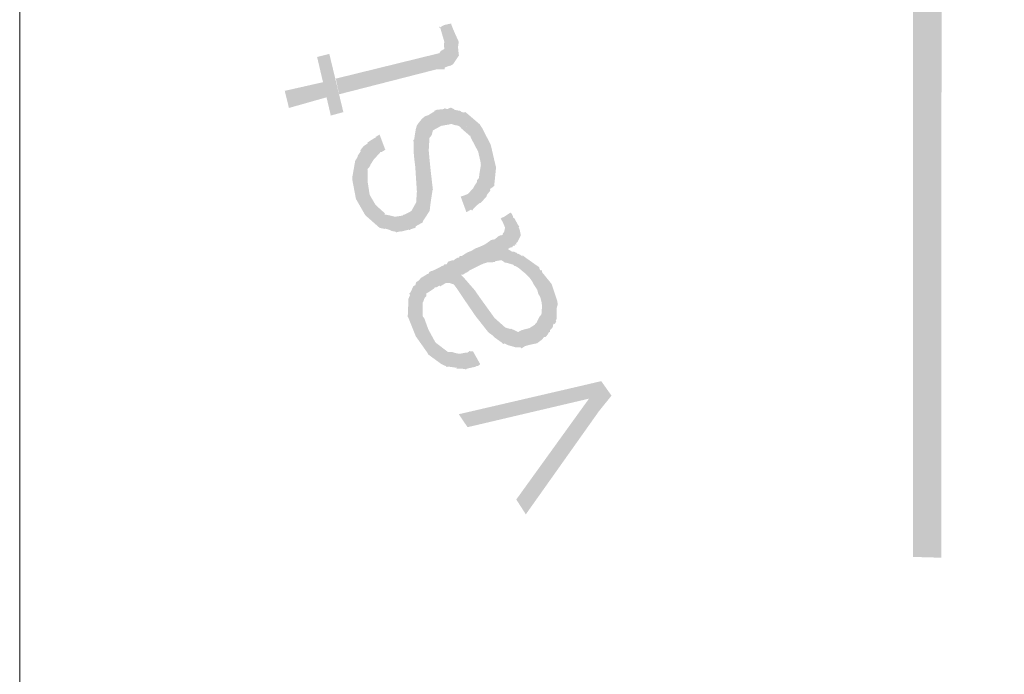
# Model space of a CAD drawing. Header units: metres. Extents: x 150874 to 151000, y 450392 to 450481.
# Tile 3 of 11: x 150955.59 to 150958.17, y 450399.06 to 450400.78. Entities that reach past the tile are written whole.
import ezdxf

# ---------------------------------------------------------------- set-up
doc = ezdxf.new("R2010")
doc.units = ezdxf.units.M
doc.header["$MEASUREMENT"] = 0
doc.layers.add('STEMPEL', color=7, linetype='Continuous', lineweight=0)

# ---------------------------------------------------------------- blocks, each defined once
blk = doc.blocks.new('241')
at = {"layer": 'STEMPEL', "linetype": 'Continuous', "lineweight": 13}
for color, points in [(3, [(-25.936, 2.9693), (-25.9853, 2.9707), (-25.986, 4.4147), (-26.1733, 4.416), (-26.5753, 5.0947), (-25.7807, 5.0947), (-25.686, 4.9327), (-25.048, 5.302), (-25.14, 5.464), (-24.7453, 6.1507), (-24.3513, 5.4707), (-24.448, 5.302), (-23.808, 4.9327), (-23.7167, 5.0947), (-22.9227, 5.096), (-23.322, 4.4147), (-23.51, 4.4147), (-23.51, 4.172), (-21.222, 4.172), (-21.2233, 4.122), (-23.5593, 4.122), (-23.5587, 4.464), (-23.3513, 4.464), (-23.01, 5.0453), (-23.688, 5.0453), (-23.7927, 4.8647), (-24.5173, 5.2833), (-24.4087, 5.4727), (-24.744, 6.0533), (-25.0833, 5.464), (-24.9793, 5.284), (-25.704, 4.8647), (-25.81, 5.0447), (-26.486, 5.0447), (-26.144, 4.464), (-25.9353, 4.4627)]), (7, [(-26.99, 3.7813), (-26.996, 3.8087), (-26.8253, 3.8507), (-26.8147, 3.8533), (-26.812, 3.8573), (-26.806, 3.8607), (-26.8067, 3.868), (-26.806, 3.8733), (-26.8133, 3.8987), (-26.806, 3.9027), (-26.794, 3.9053), (-26.7933, 3.902), (-26.788, 3.8893), (-26.7807, 3.8733), (-26.782, 3.864), (-26.7807, 3.8507), (-26.78, 3.85), (-26.7907, 3.834), (-26.7953, 3.8313), (-26.796, 3.8307), (-26.7973, 3.8313), (-26.8053, 3.828), (-26.8053, 3.8253), (-26.8207, 3.8247)]), (7, [(-26.99, 3.7813), (-26.996, 3.8087), (-26.8253, 3.8507), (-26.8147, 3.8533), (-26.812, 3.8573), (-26.806, 3.8607), (-26.8067, 3.868), (-26.806, 3.8733), (-26.8133, 3.8987), (-26.806, 3.9027), (-26.794, 3.9053), (-26.7933, 3.902), (-26.788, 3.8893), (-26.7807, 3.8733), (-26.782, 3.864), (-26.7807, 3.8507), (-26.78, 3.85), (-26.7907, 3.834), (-26.7953, 3.8313), (-26.796, 3.8307), (-26.7973, 3.8313), (-26.8053, 3.828), (-26.8053, 3.8253), (-26.8207, 3.8247)]), (7, [(-26.99, 3.7813), (-26.996, 3.8087), (-26.8253, 3.8507), (-26.8147, 3.8533), (-26.812, 3.8573), (-26.806, 3.8607), (-26.8067, 3.868), (-26.806, 3.8733), (-26.8133, 3.8987), (-26.806, 3.9027), (-26.794, 3.9053), (-26.7933, 3.902), (-26.788, 3.8893), (-26.7807, 3.8733), (-26.782, 3.864), (-26.7807, 3.8507), (-26.78, 3.85), (-26.7907, 3.834), (-26.7953, 3.8313), (-26.796, 3.8307), (-26.7973, 3.8313), (-26.8053, 3.828), (-26.8053, 3.8253), (-26.8207, 3.8247)]), (7, [(-26.806, 3.8733), (-26.8125, 3.8957), (-26.8133, 3.898), (-26.816, 3.8987), (-26.8153, 3.8987), (-26.814, 3.9), (-26.8133, 3.8987), (-26.8125, 3.8957), (-26.8093, 3.8873)]), (7, [(-26.806, 3.8733), (-26.8125, 3.8957), (-26.8133, 3.898), (-26.816, 3.8987), (-26.8153, 3.8987), (-26.814, 3.9), (-26.8133, 3.8987), (-26.8125, 3.8957), (-26.8093, 3.8873)]), (7, [(-26.806, 3.8733), (-26.8125, 3.8957), (-26.8133, 3.898), (-26.816, 3.8987), (-26.8153, 3.8987), (-26.814, 3.9), (-26.8133, 3.8987), (-26.8125, 3.8957), (-26.8093, 3.8873)]), (7, [(-26.89, 3.5393), (-26.892, 3.5407), (-26.9, 3.542), (-26.8987, 3.5427), (-26.9093, 3.546), (-26.91, 3.5453), (-26.9133, 3.546), (-26.9193, 3.5473), (-26.9413, 3.5667), (-26.9447, 3.57), (-26.9607, 3.598), (-26.9673, 3.6327), (-26.9673, 3.6347), (-26.962, 3.6647), (-26.9587, 3.67), (-26.9367, 3.6053), (-26.9267, 3.588), (-26.924, 3.5853), (-26.91, 3.5727), (-26.9107, 3.5707), (-26.9027, 3.5693), (-26.892, 3.5667), (-26.8793, 3.5687), (-26.8773, 3.5707), (-26.876, 3.57), (-26.8753, 3.5707), (-26.8673, 3.5747), (-26.8633, 3.5773), (-26.8567, 3.5893), (-26.8553, 3.5913), (-26.854, 3.6107), (-26.856, 3.6407), (-26.8567, 3.6527), (-26.8593, 3.6747), (-26.86, 3.7013), (-26.8587, 3.7027), (-26.856, 3.72), (-26.854, 3.7267), (-26.8513, 3.7307), (-26.8453, 3.738), (-26.84, 3.7427), (-26.834, 3.7447), (-26.8233, 3.7513), (-26.8233, 3.7527), (-26.822, 3.7527), (-26.82, 3.754), (-26.8073, 3.7553), (-26.8053, 3.7567), (-26.8007, 3.7553), (-26.7947, 3.758), (-26.7893, 3.7553), (-26.788, 3.754), (-26.7773, 3.752), (-26.7767, 3.7507), (-26.7605, 3.7078), (-26.76, 3.7073), (-26.7593, 3.7047), (-26.7605, 3.7078), (-26.776, 3.7213), (-26.7787, 3.7247), (-26.7833, 3.7267), (-26.7873, 3.7273), (-26.794, 3.7293), (-26.796, 3.7287), (-26.8113, 3.726), (-26.8127, 3.7253), (-26.826, 3.718), (-26.828, 3.71), (-26.832, 3.7047), (-26.8333, 3.6827), (-26.832, 3.6687), (-26.83, 3.6487), (-26.826, 3.614), (-26.8267, 3.6127), (-26.83, 3.5913), (-26.8313, 3.58), (-26.832, 3.5767), (-26.8367, 3.5693), (-26.8433, 3.5593), (-26.844, 3.5567), (-26.856, 3.55), (-26.8567, 3.5473), (-26.8653, 3.5447), (-26.866, 3.544), (-26.8667, 3.5433), (-26.8687, 3.544), (-26.882, 3.5407), (-26.8827, 3.5413)]), (7, [(-26.89, 3.5393), (-26.892, 3.5407), (-26.9, 3.542), (-26.8987, 3.5427), (-26.9093, 3.546), (-26.91, 3.5453), (-26.9133, 3.546), (-26.9193, 3.5473), (-26.9413, 3.5667), (-26.9447, 3.57), (-26.9607, 3.598), (-26.9673, 3.6327), (-26.9673, 3.6347), (-26.962, 3.6647), (-26.9587, 3.67), (-26.9367, 3.6053), (-26.9267, 3.588), (-26.924, 3.5853), (-26.91, 3.5727), (-26.9107, 3.5707), (-26.9027, 3.5693), (-26.892, 3.5667), (-26.8793, 3.5687), (-26.8773, 3.5707), (-26.876, 3.57), (-26.8753, 3.5707), (-26.8673, 3.5747), (-26.8633, 3.5773), (-26.8567, 3.5893), (-26.8553, 3.5913), (-26.854, 3.6107), (-26.856, 3.6407), (-26.8567, 3.6527), (-26.8593, 3.6747), (-26.86, 3.7013), (-26.8587, 3.7027), (-26.856, 3.72), (-26.854, 3.7267), (-26.8513, 3.7307), (-26.8453, 3.738), (-26.84, 3.7427), (-26.834, 3.7447), (-26.8233, 3.7513), (-26.8233, 3.7527), (-26.822, 3.7527), (-26.82, 3.754), (-26.8073, 3.7553), (-26.8053, 3.7567), (-26.8007, 3.7553), (-26.7947, 3.758), (-26.7893, 3.7553), (-26.788, 3.754), (-26.7773, 3.752), (-26.7767, 3.7507), (-26.7605, 3.7078), (-26.76, 3.7073), (-26.7593, 3.7047), (-26.7605, 3.7078), (-26.776, 3.7213), (-26.7787, 3.7247), (-26.7833, 3.7267), (-26.7873, 3.7273), (-26.794, 3.7293), (-26.796, 3.7287), (-26.8113, 3.726), (-26.8127, 3.7253), (-26.826, 3.718), (-26.828, 3.71), (-26.832, 3.7047), (-26.8333, 3.6827), (-26.832, 3.6687), (-26.83, 3.6487), (-26.826, 3.614), (-26.8267, 3.6127), (-26.83, 3.5913), (-26.8313, 3.58), (-26.832, 3.5767), (-26.8367, 3.5693), (-26.8433, 3.5593), (-26.844, 3.5567), (-26.856, 3.55), (-26.8567, 3.5473), (-26.8653, 3.5447), (-26.866, 3.544), (-26.8667, 3.5433), (-26.8687, 3.544), (-26.882, 3.5407), (-26.8827, 3.5413)]), (7, [(-26.89, 3.5393), (-26.892, 3.5407), (-26.9, 3.542), (-26.8987, 3.5427), (-26.9093, 3.546), (-26.91, 3.5453), (-26.9133, 3.546), (-26.9193, 3.5473), (-26.9413, 3.5667), (-26.9447, 3.57), (-26.9607, 3.598), (-26.9673, 3.6327), (-26.9673, 3.6347), (-26.962, 3.6647), (-26.9587, 3.67), (-26.9367, 3.6053), (-26.9267, 3.588), (-26.924, 3.5853), (-26.91, 3.5727), (-26.9107, 3.5707), (-26.9027, 3.5693), (-26.892, 3.5667), (-26.8793, 3.5687), (-26.8773, 3.5707), (-26.876, 3.57), (-26.8753, 3.5707), (-26.8673, 3.5747), (-26.8633, 3.5773), (-26.8567, 3.5893), (-26.8553, 3.5913), (-26.854, 3.6107), (-26.856, 3.6407), (-26.8567, 3.6527), (-26.8593, 3.6747), (-26.86, 3.7013), (-26.8587, 3.7027), (-26.856, 3.72), (-26.854, 3.7267), (-26.8513, 3.7307), (-26.8453, 3.738), (-26.84, 3.7427), (-26.834, 3.7447), (-26.8233, 3.7513), (-26.8233, 3.7527), (-26.822, 3.7527), (-26.82, 3.754), (-26.8073, 3.7553), (-26.8053, 3.7567), (-26.8007, 3.7553), (-26.7947, 3.758), (-26.7893, 3.7553), (-26.788, 3.754), (-26.7773, 3.752), (-26.7767, 3.7507), (-26.7605, 3.7078), (-26.76, 3.7073), (-26.7593, 3.7047), (-26.7605, 3.7078), (-26.776, 3.7213), (-26.7787, 3.7247), (-26.7833, 3.7267), (-26.7873, 3.7273), (-26.794, 3.7293), (-26.796, 3.7287), (-26.8113, 3.726), (-26.8127, 3.7253), (-26.826, 3.718), (-26.828, 3.71), (-26.832, 3.7047), (-26.8333, 3.6827), (-26.832, 3.6687), (-26.83, 3.6487), (-26.826, 3.614), (-26.8267, 3.6127), (-26.83, 3.5913), (-26.8313, 3.58), (-26.832, 3.5767), (-26.8367, 3.5693), (-26.8433, 3.5593), (-26.844, 3.5567), (-26.856, 3.55), (-26.8567, 3.5473), (-26.8653, 3.5447), (-26.866, 3.544), (-26.8667, 3.5433), (-26.8687, 3.544), (-26.882, 3.5407), (-26.8827, 3.5413)]), (7, [(-26.7673, 3.5747), (-26.7773, 3.602), (-26.7693, 3.6047), (-26.768, 3.6053), (-26.7647, 3.6067), (-26.7553, 3.6167), (-26.7533, 3.6207), (-26.7507, 3.6247), (-26.7493, 3.626), (-26.7487, 3.6307), (-26.7453, 3.6347), (-26.7447, 3.6407), (-26.742, 3.6573), (-26.7427, 3.6633), (-26.7467, 3.6807), (-26.772, 3.7493), (-26.7687, 3.75), (-26.7673, 3.7487), (-26.744, 3.7287), (-26.7393, 3.7213), (-26.7247, 3.6927), (-26.716, 3.6553), (-26.7153, 3.654), (-26.7187, 3.6207), (-26.722, 3.618), (-26.726, 3.6153), (-26.7253, 3.6127), (-26.7307, 3.606), (-26.7327, 3.6013), (-26.736, 3.598), (-26.7387, 3.5947), (-26.742, 3.5913), (-26.7453, 3.59), (-26.7547, 3.5813), (-26.7573, 3.5773), (-26.7593, 3.5793)]), (7, [(-26.7673, 3.5747), (-26.7773, 3.602), (-26.7693, 3.6047), (-26.768, 3.6053), (-26.7647, 3.6067), (-26.7553, 3.6167), (-26.7533, 3.6207), (-26.7507, 3.6247), (-26.7493, 3.626), (-26.7487, 3.6307), (-26.7453, 3.6347), (-26.7447, 3.6407), (-26.742, 3.6573), (-26.7427, 3.6633), (-26.7467, 3.6807), (-26.772, 3.7493), (-26.7687, 3.75), (-26.7673, 3.7487), (-26.744, 3.7287), (-26.7393, 3.7213), (-26.7247, 3.6927), (-26.716, 3.6553), (-26.7153, 3.654), (-26.7187, 3.6207), (-26.722, 3.618), (-26.726, 3.6153), (-26.7253, 3.6127), (-26.7307, 3.606), (-26.7327, 3.6013), (-26.736, 3.598), (-26.7387, 3.5947), (-26.742, 3.5913), (-26.7453, 3.59), (-26.7547, 3.5813), (-26.7573, 3.5773), (-26.7593, 3.5793)]), (7, [(-26.7673, 3.5747), (-26.7773, 3.602), (-26.7693, 3.6047), (-26.768, 3.6053), (-26.7647, 3.6067), (-26.7553, 3.6167), (-26.7533, 3.6207), (-26.7507, 3.6247), (-26.7493, 3.626), (-26.7487, 3.6307), (-26.7453, 3.6347), (-26.7447, 3.6407), (-26.742, 3.6573), (-26.7427, 3.6633), (-26.7467, 3.6807), (-26.772, 3.7493), (-26.7687, 3.75), (-26.7673, 3.7487), (-26.744, 3.7287), (-26.7393, 3.7213), (-26.7247, 3.6927), (-26.716, 3.6553), (-26.7153, 3.654), (-26.7187, 3.6207), (-26.722, 3.618), (-26.726, 3.6153), (-26.7253, 3.6127), (-26.7307, 3.606), (-26.7327, 3.6013), (-26.736, 3.598), (-26.7387, 3.5947), (-26.742, 3.5913), (-26.7453, 3.59), (-26.7547, 3.5813), (-26.7573, 3.5773), (-26.7593, 3.5793)]), (7, [(-26.94, 3.6267), (-26.958, 3.6713), (-26.9573, 3.674), (-26.952, 3.682), (-26.9533, 3.6827), (-26.9487, 3.6887), (-26.9467, 3.6907), (-26.94, 3.6953), (-26.9407, 3.6967), (-26.928, 3.7047), (-26.9267, 3.7047), (-26.926, 3.7067), (-26.9193, 3.7107), (-26.9093, 3.684), (-26.916, 3.68), (-26.918, 3.68), (-26.9193, 3.678), (-26.92, 3.6773), (-26.9293, 3.6673), (-26.9353, 3.658), (-26.936, 3.6553), (-26.9407, 3.65), (-26.94, 3.6487), (-26.94, 3.6293)]), (7, [(-26.94, 3.6267), (-26.958, 3.6713), (-26.9573, 3.674), (-26.952, 3.682), (-26.9533, 3.6827), (-26.9487, 3.6887), (-26.9467, 3.6907), (-26.94, 3.6953), (-26.9407, 3.6967), (-26.928, 3.7047), (-26.9267, 3.7047), (-26.926, 3.7067), (-26.9193, 3.7107), (-26.9093, 3.684), (-26.916, 3.68), (-26.918, 3.68), (-26.9193, 3.678), (-26.92, 3.6773), (-26.9293, 3.6673), (-26.9353, 3.658), (-26.936, 3.6553), (-26.9407, 3.65), (-26.94, 3.6487), (-26.94, 3.6293)]), (7, [(-26.94, 3.6267), (-26.958, 3.6713), (-26.9573, 3.674), (-26.952, 3.682), (-26.9533, 3.6827), (-26.9487, 3.6887), (-26.9467, 3.6907), (-26.94, 3.6953), (-26.9407, 3.6967), (-26.928, 3.7047), (-26.9267, 3.7047), (-26.926, 3.7067), (-26.9193, 3.7107), (-26.9093, 3.684), (-26.916, 3.68), (-26.918, 3.68), (-26.9193, 3.678), (-26.92, 3.6773), (-26.9293, 3.6673), (-26.9353, 3.658), (-26.936, 3.6553), (-26.9407, 3.65), (-26.94, 3.6487), (-26.94, 3.6293)]), (7, [(-26.694, 3.5093), (-26.708, 3.534), (-26.704, 3.5347), (-26.704, 3.5367), (-26.7013, 3.54), (-26.7, 3.546), (-26.7, 3.5487), (-26.704, 3.558), (-26.7073, 3.5633), (-26.706, 3.5647), (-26.7027, 3.566), (-26.7013, 3.5667), (-26.6933, 3.572), (-26.6893, 3.574), (-26.686, 3.568), (-26.6853, 3.5647), (-26.6833, 3.564), (-26.676, 3.5507), (-26.6747, 3.5507), (-26.676, 3.548), (-26.6753, 3.5473), (-26.674, 3.544), (-26.672, 3.534), (-26.678, 3.522), (-26.6807, 3.5207), (-26.6793, 3.5187), (-26.682, 3.518), (-26.6827, 3.518), (-26.6827, 3.5153), (-26.6847, 3.516), (-26.6873, 3.5133), (-26.6907, 3.5127), (-26.694, 3.5107)]), (7, [(-26.694, 3.5093), (-26.708, 3.534), (-26.704, 3.5347), (-26.704, 3.5367), (-26.7013, 3.54), (-26.7, 3.546), (-26.7, 3.5487), (-26.704, 3.558), (-26.7073, 3.5633), (-26.706, 3.5647), (-26.7027, 3.566), (-26.7013, 3.5667), (-26.6933, 3.572), (-26.6893, 3.574), (-26.686, 3.568), (-26.6853, 3.5647), (-26.6833, 3.564), (-26.676, 3.5507), (-26.6747, 3.5507), (-26.676, 3.548), (-26.6753, 3.5473), (-26.674, 3.544), (-26.672, 3.534), (-26.678, 3.522), (-26.6807, 3.5207), (-26.6793, 3.5187), (-26.682, 3.518), (-26.6827, 3.518), (-26.6827, 3.5153), (-26.6847, 3.516), (-26.6873, 3.5133), (-26.6907, 3.5127), (-26.694, 3.5107)]), (7, [(-26.694, 3.5093), (-26.708, 3.534), (-26.704, 3.5347), (-26.704, 3.5367), (-26.7013, 3.54), (-26.7, 3.546), (-26.7, 3.5487), (-26.704, 3.558), (-26.7073, 3.5633), (-26.706, 3.5647), (-26.7027, 3.566), (-26.7013, 3.5667), (-26.6933, 3.572), (-26.6893, 3.574), (-26.686, 3.568), (-26.6853, 3.5647), (-26.6833, 3.564), (-26.676, 3.5507), (-26.6747, 3.5507), (-26.676, 3.548), (-26.6753, 3.5473), (-26.674, 3.544), (-26.672, 3.534), (-26.678, 3.522), (-26.6807, 3.5207), (-26.6793, 3.5187), (-26.682, 3.518), (-26.6827, 3.518), (-26.6827, 3.5153), (-26.6847, 3.516), (-26.6873, 3.5133), (-26.6907, 3.5127), (-26.694, 3.5107)]), (7, [(-26.6433, 3.4387), (-26.6493, 3.448), (-26.652, 3.4533), (-26.6573, 3.4607), (-26.6633, 3.4667), (-26.67, 3.472), (-26.6753, 3.4767), (-26.682, 3.4807), (-26.6833, 3.4807), (-26.6853, 3.4827), (-26.6967, 3.486), (-26.6993, 3.486), (-26.706, 3.4907), (-26.7173, 3.4887), (-26.7173, 3.4873), (-26.7307, 3.4867), (-26.7373, 3.4847), (-26.746, 3.4807), (-26.7513, 3.478), (-26.762, 3.4727), (-26.764, 3.4707), (-26.7673, 3.4687), (-26.768, 3.4687), (-26.7733, 3.4653), (-26.7773, 3.4653), (-26.7887, 3.4907), (-26.7867, 3.4927), (-26.7833, 3.4947), (-26.78, 3.4953), (-26.7787, 3.498), (-26.7753, 3.498), (-26.766, 3.504), (-26.7593, 3.5067), (-26.758, 3.5073), (-26.7513, 3.5113), (-26.744, 3.514), (-26.734, 3.5187), (-26.7333, 3.5193), (-26.724, 3.526), (-26.7173, 3.5273), (-26.7167, 3.528), (-26.712, 3.532), (-26.708, 3.534), (-26.694, 3.5093), (-26.69, 3.5073), (-26.6873, 3.5053), (-26.6833, 3.5053), (-26.678, 3.5027), (-26.6787, 3.5013), (-26.6773, 3.502), (-26.674, 3.5007)]), (7, [(-26.6433, 3.4387), (-26.6493, 3.448), (-26.652, 3.4533), (-26.6573, 3.4607), (-26.6633, 3.4667), (-26.67, 3.472), (-26.6753, 3.4767), (-26.682, 3.4807), (-26.6833, 3.4807), (-26.6853, 3.4827), (-26.6967, 3.486), (-26.6993, 3.486), (-26.706, 3.4907), (-26.7173, 3.4887), (-26.7173, 3.4873), (-26.7307, 3.4867), (-26.7373, 3.4847), (-26.746, 3.4807), (-26.7513, 3.478), (-26.762, 3.4727), (-26.764, 3.4707), (-26.7673, 3.4687), (-26.768, 3.4687), (-26.7733, 3.4653), (-26.7773, 3.4653), (-26.7887, 3.4907), (-26.7867, 3.4927), (-26.7833, 3.4947), (-26.78, 3.4953), (-26.7787, 3.498), (-26.7753, 3.498), (-26.766, 3.504), (-26.7593, 3.5067), (-26.758, 3.5073), (-26.7513, 3.5113), (-26.744, 3.514), (-26.734, 3.5187), (-26.7333, 3.5193), (-26.724, 3.526), (-26.7173, 3.5273), (-26.7167, 3.528), (-26.712, 3.532), (-26.708, 3.534), (-26.694, 3.5093), (-26.69, 3.5073), (-26.6873, 3.5053), (-26.6833, 3.5053), (-26.678, 3.5027), (-26.6787, 3.5013), (-26.6773, 3.502), (-26.674, 3.5007)]), (7, [(-26.6433, 3.4387), (-26.6493, 3.448), (-26.652, 3.4533), (-26.6573, 3.4607), (-26.6633, 3.4667), (-26.67, 3.472), (-26.6753, 3.4767), (-26.682, 3.4807), (-26.6833, 3.4807), (-26.6853, 3.4827), (-26.6967, 3.486), (-26.6993, 3.486), (-26.706, 3.4907), (-26.7173, 3.4887), (-26.7173, 3.4873), (-26.7307, 3.4867), (-26.7373, 3.4847), (-26.746, 3.4807), (-26.7513, 3.478), (-26.762, 3.4727), (-26.764, 3.4707), (-26.7673, 3.4687), (-26.768, 3.4687), (-26.7733, 3.4653), (-26.7773, 3.4653), (-26.7887, 3.4907), (-26.7867, 3.4927), (-26.7833, 3.4947), (-26.78, 3.4953), (-26.7787, 3.498), (-26.7753, 3.498), (-26.766, 3.504), (-26.7593, 3.5067), (-26.758, 3.5073), (-26.7513, 3.5113), (-26.744, 3.514), (-26.734, 3.5187), (-26.7333, 3.5193), (-26.724, 3.526), (-26.7173, 3.5273), (-26.7167, 3.528), (-26.712, 3.532), (-26.708, 3.534), (-26.694, 3.5093), (-26.69, 3.5073), (-26.6873, 3.5053), (-26.6833, 3.5053), (-26.678, 3.5027), (-26.6787, 3.5013), (-26.6773, 3.502), (-26.674, 3.5007)]), (7, [(-26.6247, 3.3607), (-26.64, 3.3907), (-26.6367, 3.3947), (-26.6353, 3.3987), (-26.6353, 3.4047), (-26.6347, 3.41), (-26.636, 3.418), (-26.638, 3.426), (-26.6413, 3.4313), (-26.6433, 3.4387), (-26.674, 3.5007), (-26.6693, 3.4973), (-26.6693, 3.4993), (-26.664, 3.4953), (-26.6453, 3.482), (-26.6393, 3.478), (-26.64, 3.4773), (-26.638, 3.4727), (-26.6353, 3.4727), (-26.6347, 3.4693), (-26.618, 3.4487), (-26.6087, 3.4207), (-26.608, 3.4187), (-26.608, 3.4167), (-26.6073, 3.4133), (-26.6093, 3.4067), (-26.6093, 3.3873), (-26.6113, 3.3847), (-26.61, 3.384), (-26.6113, 3.3807), (-26.6133, 3.3787), (-26.6147, 3.3793), (-26.6153, 3.378), (-26.616, 3.374), (-26.618, 3.3707), (-26.6207, 3.368), (-26.6213, 3.3647), (-26.6233, 3.364)]), (7, [(-26.6247, 3.3607), (-26.64, 3.3907), (-26.6367, 3.3947), (-26.6353, 3.3987), (-26.6353, 3.4047), (-26.6347, 3.41), (-26.636, 3.418), (-26.638, 3.426), (-26.6413, 3.4313), (-26.6433, 3.4387), (-26.674, 3.5007), (-26.6693, 3.4973), (-26.6693, 3.4993), (-26.664, 3.4953), (-26.6453, 3.482), (-26.6393, 3.478), (-26.64, 3.4773), (-26.638, 3.4727), (-26.6353, 3.4727), (-26.6347, 3.4693), (-26.618, 3.4487), (-26.6087, 3.4207), (-26.608, 3.4187), (-26.608, 3.4167), (-26.6073, 3.4133), (-26.6093, 3.4067), (-26.6093, 3.3873), (-26.6113, 3.3847), (-26.61, 3.384), (-26.6113, 3.3807), (-26.6133, 3.3787), (-26.6147, 3.3793), (-26.6153, 3.378), (-26.616, 3.374), (-26.618, 3.3707), (-26.6207, 3.368), (-26.6213, 3.3647), (-26.6233, 3.364)]), (7, [(-26.6247, 3.3607), (-26.64, 3.3907), (-26.6367, 3.3947), (-26.6353, 3.3987), (-26.6353, 3.4047), (-26.6347, 3.41), (-26.636, 3.418), (-26.638, 3.426), (-26.6413, 3.4313), (-26.6433, 3.4387), (-26.674, 3.5007), (-26.6693, 3.4973), (-26.6693, 3.4993), (-26.664, 3.4953), (-26.6453, 3.482), (-26.6393, 3.478), (-26.64, 3.4773), (-26.638, 3.4727), (-26.6353, 3.4727), (-26.6347, 3.4693), (-26.618, 3.4487), (-26.6087, 3.4207), (-26.608, 3.4187), (-26.608, 3.4167), (-26.6073, 3.4133), (-26.6093, 3.4067), (-26.6093, 3.3873), (-26.6113, 3.3847), (-26.61, 3.384), (-26.6113, 3.3807), (-26.6133, 3.3787), (-26.6147, 3.3793), (-26.6153, 3.378), (-26.616, 3.374), (-26.618, 3.3707), (-26.6207, 3.368), (-26.6213, 3.3647), (-26.6233, 3.364)]), (7, [(-26.834, 3.3693), (-26.8673, 3.432), (-26.8653, 3.434), (-26.86, 3.4453), (-26.8567, 3.4467), (-26.8553, 3.452), (-26.8513, 3.4547), (-26.848, 3.458), (-26.8473, 3.4593), (-26.8373, 3.4653), (-26.8367, 3.466), (-26.834, 3.4667), (-26.832, 3.47), (-26.8293, 3.4713), (-26.8267, 3.472), (-26.818, 3.476), (-26.8107, 3.48), (-26.8073, 3.4813), (-26.806, 3.4833), (-26.7833, 3.44), (-26.7893, 3.448), (-26.7973, 3.4507), (-26.8033, 3.4507), (-26.8133, 3.4447), (-26.8147, 3.446), (-26.8193, 3.4433), (-26.8233, 3.4427), (-26.822, 3.4427), (-26.8253, 3.44), (-26.8333, 3.4347), (-26.8373, 3.4327), (-26.8373, 3.428), (-26.8407, 3.424), (-26.8433, 3.4167), (-26.844, 3.4167), (-26.844, 3.3927), (-26.8407, 3.388)]), (7, [(-26.834, 3.3693), (-26.8673, 3.432), (-26.8653, 3.434), (-26.86, 3.4453), (-26.8567, 3.4467), (-26.8553, 3.452), (-26.8513, 3.4547), (-26.848, 3.458), (-26.8473, 3.4593), (-26.8373, 3.4653), (-26.8367, 3.466), (-26.834, 3.4667), (-26.832, 3.47), (-26.8293, 3.4713), (-26.8267, 3.472), (-26.818, 3.476), (-26.8107, 3.48), (-26.8073, 3.4813), (-26.806, 3.4833), (-26.7833, 3.44), (-26.7893, 3.448), (-26.7973, 3.4507), (-26.8033, 3.4507), (-26.8133, 3.4447), (-26.8147, 3.446), (-26.8193, 3.4433), (-26.8233, 3.4427), (-26.822, 3.4427), (-26.8253, 3.44), (-26.8333, 3.4347), (-26.8373, 3.4327), (-26.8373, 3.428), (-26.8407, 3.424), (-26.8433, 3.4167), (-26.844, 3.4167), (-26.844, 3.3927), (-26.8407, 3.388)]), (7, [(-26.834, 3.3693), (-26.8673, 3.432), (-26.8653, 3.434), (-26.86, 3.4453), (-26.8567, 3.4467), (-26.8553, 3.452), (-26.8513, 3.4547), (-26.848, 3.458), (-26.8473, 3.4593), (-26.8373, 3.4653), (-26.8367, 3.466), (-26.834, 3.4667), (-26.832, 3.47), (-26.8293, 3.4713), (-26.8267, 3.472), (-26.818, 3.476), (-26.8107, 3.48), (-26.8073, 3.4813), (-26.806, 3.4833), (-26.7833, 3.44), (-26.7893, 3.448), (-26.7973, 3.4507), (-26.8033, 3.4507), (-26.8133, 3.4447), (-26.8147, 3.446), (-26.8193, 3.4433), (-26.8233, 3.4427), (-26.822, 3.4427), (-26.8253, 3.44), (-26.8333, 3.4347), (-26.8373, 3.4327), (-26.8373, 3.428), (-26.8407, 3.424), (-26.8433, 3.4167), (-26.844, 3.4167), (-26.844, 3.3927), (-26.8407, 3.388)]), (7, [(-26.6707, 3.336), (-26.6727, 3.338), (-26.6813, 3.338), (-26.6953, 3.342), (-26.7007, 3.3447), (-26.702, 3.3433), (-26.706, 3.3467), (-26.7173, 3.3547), (-26.7213, 3.3587), (-26.7287, 3.364), (-26.7933, 3.49), (-26.7887, 3.4907), (-26.7773, 3.4653), (-26.7707, 3.4587), (-26.7527, 3.438), (-26.7453, 3.4273), (-26.7353, 3.4133), (-26.718, 3.3893), (-26.6993, 3.3727), (-26.6907, 3.37), (-26.6893, 3.3707), (-26.6767, 3.3647), (-26.6707, 3.368), (-26.658, 3.3713), (-26.6573, 3.3713), (-26.648, 3.3773), (-26.644, 3.382), (-26.64, 3.3907), (-26.6247, 3.3607), (-26.6287, 3.356), (-26.6313, 3.356), (-26.6353, 3.3513), (-26.644, 3.3447), (-26.6453, 3.3447), (-26.658, 3.342), (-26.6647, 3.34)]), (7, [(-26.6707, 3.336), (-26.6727, 3.338), (-26.6813, 3.338), (-26.6953, 3.342), (-26.7007, 3.3447), (-26.702, 3.3433), (-26.706, 3.3467), (-26.7173, 3.3547), (-26.7213, 3.3587), (-26.7287, 3.364), (-26.7933, 3.49), (-26.7887, 3.4907), (-26.7773, 3.4653), (-26.7707, 3.4587), (-26.7527, 3.438), (-26.7453, 3.4273), (-26.7353, 3.4133), (-26.718, 3.3893), (-26.6993, 3.3727), (-26.6907, 3.37), (-26.6893, 3.3707), (-26.6767, 3.3647), (-26.6707, 3.368), (-26.658, 3.3713), (-26.6573, 3.3713), (-26.648, 3.3773), (-26.644, 3.382), (-26.64, 3.3907), (-26.6247, 3.3607), (-26.6287, 3.356), (-26.6313, 3.356), (-26.6353, 3.3513), (-26.644, 3.3447), (-26.6453, 3.3447), (-26.658, 3.342), (-26.6647, 3.34)]), (7, [(-26.6707, 3.336), (-26.6727, 3.338), (-26.6813, 3.338), (-26.6953, 3.342), (-26.7007, 3.3447), (-26.702, 3.3433), (-26.706, 3.3467), (-26.7173, 3.3547), (-26.7213, 3.3587), (-26.7287, 3.364), (-26.7933, 3.49), (-26.7887, 3.4907), (-26.7773, 3.4653), (-26.7707, 3.4587), (-26.7527, 3.438), (-26.7453, 3.4273), (-26.7353, 3.4133), (-26.718, 3.3893), (-26.6993, 3.3727), (-26.6907, 3.37), (-26.6893, 3.3707), (-26.6767, 3.3647), (-26.6707, 3.368), (-26.658, 3.3713), (-26.6573, 3.3713), (-26.648, 3.3773), (-26.644, 3.382), (-26.64, 3.3907), (-26.6247, 3.3607), (-26.6287, 3.356), (-26.6313, 3.356), (-26.6353, 3.3513), (-26.644, 3.3447), (-26.6453, 3.3447), (-26.658, 3.342), (-26.6647, 3.34)]), (7, [(-26.7433, 3.308), (-26.7433, 3.3087), (-26.756, 3.3313), (-26.7547, 3.3307), (-26.762, 3.3313), (-26.7653, 3.3287), (-26.768, 3.3287), (-26.778, 3.3267), (-26.7807, 3.3267), (-26.7867, 3.328), (-26.7933, 3.33), (-26.8007, 3.33), (-26.8, 3.33), (-26.82, 3.3453), (-26.822, 3.3473), (-26.834, 3.3693), (-26.8673, 3.432), (-26.866, 3.4293), (-26.8027, 3.3047), (-26.8027, 3.3033), (-26.8, 3.304), (-26.798, 3.304), (-26.784, 3.302), (-26.7853, 3.3007), (-26.7773, 3.3007), (-26.7713, 3.3), (-26.768, 3.2993), (-26.766, 3.3007), (-26.754, 3.3033), (-26.7507, 3.304), (-26.7513, 3.3047), (-26.7473, 3.3053)]), (7, [(-26.7433, 3.308), (-26.7433, 3.3087), (-26.756, 3.3313), (-26.7547, 3.3307), (-26.762, 3.3313), (-26.7653, 3.3287), (-26.768, 3.3287), (-26.778, 3.3267), (-26.7807, 3.3267), (-26.7867, 3.328), (-26.7933, 3.33), (-26.8007, 3.33), (-26.8, 3.33), (-26.82, 3.3453), (-26.822, 3.3473), (-26.834, 3.3693), (-26.8673, 3.432), (-26.866, 3.4293), (-26.8027, 3.3047), (-26.8027, 3.3033), (-26.8, 3.304), (-26.798, 3.304), (-26.784, 3.302), (-26.7853, 3.3007), (-26.7773, 3.3007), (-26.7713, 3.3), (-26.768, 3.2993), (-26.766, 3.3007), (-26.754, 3.3033), (-26.7507, 3.304), (-26.7513, 3.3047), (-26.7473, 3.3053)]), (7, [(-26.7433, 3.308), (-26.7433, 3.3087), (-26.756, 3.3313), (-26.7547, 3.3307), (-26.762, 3.3313), (-26.7653, 3.3287), (-26.768, 3.3287), (-26.778, 3.3267), (-26.7807, 3.3267), (-26.7867, 3.328), (-26.7933, 3.33), (-26.8007, 3.33), (-26.8, 3.33), (-26.82, 3.3453), (-26.822, 3.3473), (-26.834, 3.3693), (-26.8673, 3.432), (-26.866, 3.4293), (-26.8027, 3.3047), (-26.8027, 3.3033), (-26.8, 3.304), (-26.798, 3.304), (-26.784, 3.302), (-26.7853, 3.3007), (-26.7773, 3.3007), (-26.7713, 3.3), (-26.768, 3.2993), (-26.766, 3.3007), (-26.754, 3.3033), (-26.7507, 3.304), (-26.7513, 3.3047), (-26.7473, 3.3053)]), (7, [(-26.8027, 3.3047), (-26.8113, 3.3087), (-26.834, 3.3253), (-26.8353, 3.328), (-26.856, 3.3573), (-26.8693, 3.3907), (-26.87, 3.3913), (-26.8687, 3.4233), (-26.866, 3.4293)]), (7, [(-26.8027, 3.3047), (-26.8113, 3.3087), (-26.834, 3.3253), (-26.8353, 3.328), (-26.856, 3.3573), (-26.8693, 3.3907), (-26.87, 3.3913), (-26.8687, 3.4233), (-26.866, 3.4293)]), (7, [(-26.8027, 3.3047), (-26.8113, 3.3087), (-26.834, 3.3253), (-26.8353, 3.328), (-26.856, 3.3573), (-26.8693, 3.3907), (-26.87, 3.3913), (-26.8687, 3.4233), (-26.866, 3.4293)]), (7, [(-26.6633, 3.0453), (-26.68, 3.0713), (-26.5527, 3.248), (-26.5653, 3.2707), (-26.5313, 3.2787), (-26.5133, 3.2533), (-26.5353, 3.226)]), (7, [(-26.6633, 3.0453), (-26.68, 3.0713), (-26.5527, 3.248), (-26.5653, 3.2707), (-26.5313, 3.2787), (-26.5133, 3.2533), (-26.5353, 3.226)]), (7, [(-26.6633, 3.0453), (-26.68, 3.0713), (-26.5527, 3.248), (-26.5653, 3.2707), (-26.5313, 3.2787), (-26.5133, 3.2533), (-26.5353, 3.226)])]:
    blk.add_hatch(color=color, dxfattribs=at).paths.add_polyline_path(points)
at = {"layer": 'STEMPEL', "color": 7, "linetype": 'Continuous', "lineweight": 13}
for p in [(-27.5493, 0.0307), (-27.5493, 0.0307), (-27.5493, 0)]:
    blk.add_line(p, (-27.5493, 7.5307), dxfattribs=at)
at = {"layer": 'STEMPEL', "color": 7, "linetype": 'Continuous', "lineweight": 13, "extrusion": (0, 0, -1)}
for points in [[(27.0047, 3.744), (26.9827, 3.75), (27.0287, 3.8467), (27.0073, 3.852)], [(27.0047, 3.744), (26.9827, 3.75), (27.0287, 3.8467), (27.0073, 3.852)], [(27.0047, 3.744), (26.9827, 3.75), (27.0287, 3.8467), (27.0073, 3.852)], [(27.078, 3.7573), (27.012, 3.776), (27.0853, 3.7873), (27.0173, 3.8027)], [(27.078, 3.7573), (27.012, 3.776), (27.0853, 3.7873), (27.0173, 3.8027)], [(27.078, 3.7573), (27.012, 3.776), (27.0853, 3.7873), (27.0173, 3.8027)], [(26.7593, 3.7047), (26.7467, 3.6807), (26.7767, 3.7507), (26.772, 3.7493)], [(26.7593, 3.7047), (26.7467, 3.6807), (26.7767, 3.7507), (26.772, 3.7493)], [(26.7593, 3.7047), (26.7467, 3.6807), (26.7767, 3.7507), (26.772, 3.7493)], [(26.9367, 3.6053), (26.94, 3.6267), (26.9587, 3.67), (26.958, 3.6713)], [(26.9367, 3.6053), (26.94, 3.6267), (26.9587, 3.67), (26.958, 3.6713)], [(26.9367, 3.6053), (26.94, 3.6267), (26.9587, 3.67), (26.958, 3.6713)], [(26.7833, 3.44), (26.7713, 3.422), (26.806, 3.4833), (26.802, 3.4833)], [(26.7833, 3.44), (26.7713, 3.422), (26.806, 3.4833), (26.802, 3.4833)], [(26.7833, 3.44), (26.7713, 3.422), (26.806, 3.4833), (26.802, 3.4833)], [(26.7653, 3.198), (26.5527, 3.248), (26.7807, 3.2207), (26.5653, 3.2707)], [(26.7653, 3.198), (26.5527, 3.248), (26.7807, 3.2207), (26.5653, 3.2707)], [(26.7653, 3.198), (26.5527, 3.248), (26.7807, 3.2207), (26.5653, 3.2707)]]:
    blk.add_solid(points, dxfattribs=at)
at = {"layer": 'STEMPEL', "color": 7, "linetype": 'Continuous', "lineweight": 13}
for points in [[(-26.7073, 3.5633), (-26.704, 3.558), (-26.7073, 3.5633)], [(-26.7073, 3.5633), (-26.704, 3.558), (-26.7073, 3.5633)], [(-26.7073, 3.5633), (-26.704, 3.558), (-26.7073, 3.5633)], [(-26.7713, 3.422), (-26.7513, 3.3927), (-26.802, 3.4833), (-26.7993, 3.488)], [(-26.7713, 3.422), (-26.7513, 3.3927), (-26.802, 3.4833), (-26.7993, 3.488)], [(-26.7713, 3.422), (-26.7513, 3.3927), (-26.802, 3.4833), (-26.7993, 3.488)], [(-26.7513, 3.3927), (-26.7287, 3.364), (-26.7993, 3.488), (-26.7933, 3.49)], [(-26.7513, 3.3927), (-26.7287, 3.364), (-26.7993, 3.488), (-26.7933, 3.49)], [(-26.7513, 3.3927), (-26.7287, 3.364), (-26.7993, 3.488), (-26.7933, 3.49)]]:
    blk.add_solid(points, dxfattribs=at)

msp = doc.modelspace()

# ---------------------------------------------------------------- block references
at = {"layer": 'STEMPEL', "color": 7, "linetype": 'Continuous', "lineweight": 0, "xscale": 1.5, "yscale": 1.5, "zscale": 1.5}
msp.add_blockref('241', (150996.909, 450394.909), dxfattribs=at)

doc.saveas('drawing.dxf')
